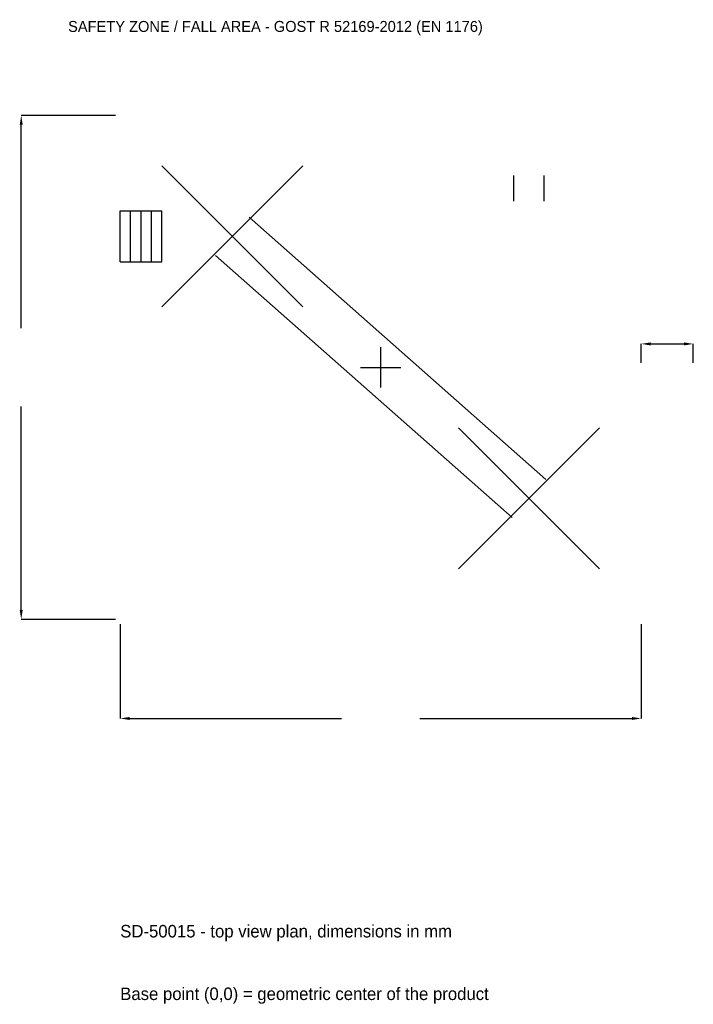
# Model space of a CAD drawing. Extents: x -12473 to 10800, y -21987 to 12002.
import ezdxf

# ---------------------------------------------------------------- set-up
doc = ezdxf.new("R2010")
doc.units = 0
for name, color, linetype in [('GP_MAF_zona_bezopasnosti', 1, 'Continuous'), ('ZSK_DANNYE', 3, 'Continuous'), ('ZSK_KONTUR', 7, 'Continuous'), ('ZSK_RAZMERY', 8, 'Continuous')]:
    doc.layers.add(name, color=color, linetype=linetype)
doc.dimstyles.new('ORION', dxfattribs={"dimtxt": 540, "dimasz": 324, "dimexe": 1.25, "dimexo": 162, "dimtad": 1, "dimcen": 2.5, "dimazin": 3, "dimtfac": 1, "dimtmove": 0, "dimatfit": 3})

# ---------------------------------------------------------------- blocks, each defined once
blk = doc.blocks.new('_CLOSEDFILLED')
at = {"color": 0, "linetype": 'BYBLOCK'}
blk.add_solid([(-1, 0.16), (0, 0), (-1, -0.16)], dxfattribs=at)
blk = doc.blocks.new('*D1')
for p, q in [((-9000, -8862), (-9000, -12120)), ((9000, -8862), (9000, -12120)), ((-8676, -12120), (-1350, -12120)), ((1350, -12120), (8676, -12120))]:
    blk.add_line(p, q)
at = {"layer": 'Defpoints'}
for p in [(-9000, -8700), (9000, -8700), (-9000, -12120)]:
    blk.add_point(p, dxfattribs=at)
at = {"layer": 'ZSK_RAZMERY', "xscale": 324, "yscale": 324, "rotation": 180}
blk.add_blockref('_CLOSEDFILLED', (-9000, -12120), dxfattribs=at)
at = {"layer": 'ZSK_RAZMERY', "xscale": 324, "yscale": 324}
blk.add_blockref('_CLOSEDFILLED', (9000, -12120), dxfattribs=at)
blk = doc.blocks.new('*D2')
for p, q in [((-9162, 8700), (-12420, 8700)), ((-12420, 1350), (-12420, 8376)), ((-12420, -8376), (-12420, -1350)), ((-9162, -8700), (-12420, -8700))]:
    blk.add_line(p, q)
at = {"layer": 'Defpoints'}
for p in [(-9000, 8700), (-12420, -8700), (-9000, -8700)]:
    blk.add_point(p, dxfattribs=at)
at = {"layer": 'ZSK_RAZMERY', "xscale": 324, "yscale": 324}
for p, rotation in [((-12420, 8700), 90), ((-12420, -8700), 270)]:
    blk.add_blockref('_CLOSEDFILLED', p, dxfattribs=dict(at, rotation=rotation))
blk = doc.blocks.new('*D3')
for p, q in [((9000, 162), (9000, 810)), ((9324, 810), (10476, 810)), ((10800, 162), (10800, 810))]:
    blk.add_line(p, q)
at = {"layer": 'Defpoints'}
for p in [(9000, 810), (9000, 0), (10800, 0)]:
    blk.add_point(p, dxfattribs=at)
at = {"layer": 'ZSK_RAZMERY', "xscale": 324, "yscale": 324, "rotation": 180}
blk.add_blockref('_CLOSEDFILLED', (9000, 810), dxfattribs=at)
at = {"layer": 'ZSK_RAZMERY', "xscale": 324, "yscale": 324}
blk.add_blockref('_CLOSEDFILLED', (10800, 810), dxfattribs=at)
blk = doc.blocks.new('B1')
at = {"layer": 'ZSK_KONTUR'}
for p, q in [((-7560, 2088), (-2688, 6960)), ((-7560, 6960), (-2688, 2088)), ((4597.824, 5742), (4597.824, 6618.96)), ((5650.176, 5742), (5650.176, 6618.96)), ((-9000, 5400.96), (-7560, 5400.96)), ((-9000, 3647.04), (-9000, 5400.96)), ((-8640, 3647.04), (-8640, 5400.96)), ((-8280, 3647.04), (-8280, 5400.96)), ((-7920, 3647.04), (-7920, 5400.96)), ((-7560, 3647.04), (-7560, 5400.96)), ((-4543.581, 5181.398), (5704.419, -3866.602)), ((-5704.419, 3866.602), (4543.581, -5181.398)), ((-9000, 3647.04), (-7560, 3647.04)), ((2688, -6960), (7560, -2088)), ((2688, -2088), (7560, -6960))]:
    blk.add_line(p, q, dxfattribs=at)
at = {"layer": 'ZSK_RAZMERY'}
for p, q in [((0, -696), (0, 696)), ((-696, 0), (696, 0))]:
    blk.add_line(p, q, dxfattribs=at)
at = {"layer": 'GP_MAF_zona_bezopasnosti', "color": 1}
blk.add_text('SAFETY ZONE / FALL AREA - GOST R 52169-2012 (EN 1176)', height=378, dxfattribs=at).set_placement((-10800, 11580))
at = {"layer": 'ZSK_RAZMERY'}
dim = blk.add_linear_dim(base=(-12420, -8700), p1=(-9000, -8700), p2=(-9000, 8700), angle=90, dimstyle='ORION', dxfattribs=at)
dim.commit()
dim.dimension.update_dxf_attribs({"geometry": '*D2', "text_midpoint": (-12420, 0)})
for base, p1, p2, picture, middle in [((9000, 810), (9000, 0), (10800, 0), '*D3', (9900, 1080.625)), ((-9000, -12120), (-9000, -8700), (9000, -8700), '*D1', (0, -12120))]:
    dim = blk.add_linear_dim(base=base, p1=p1, p2=p2, dimstyle='ORION', dxfattribs=at)
    dim.commit()
    dim.dimension.update_dxf_attribs({"geometry": picture, "text_midpoint": middle})

msp = doc.modelspace()

# ---------------------------------------------------------------- block references
msp.add_blockref('B1', (0, 0))

# ---------------------------------------------------------------- texts
at = {"layer": 'ZSK_DANNYE', "color": 3}
msp.add_text('SD-50015 - top view plan, dimensions in mm', height=432, dxfattribs=at).set_placement((-9000, -19680))
at = {"layer": 'ZSK_DANNYE', "color": 7}
msp.add_text('Base point (0,0) = geometric center of the product', height=432, dxfattribs=at).set_placement((-9000, -21840))

doc.saveas('drawing.dxf')
